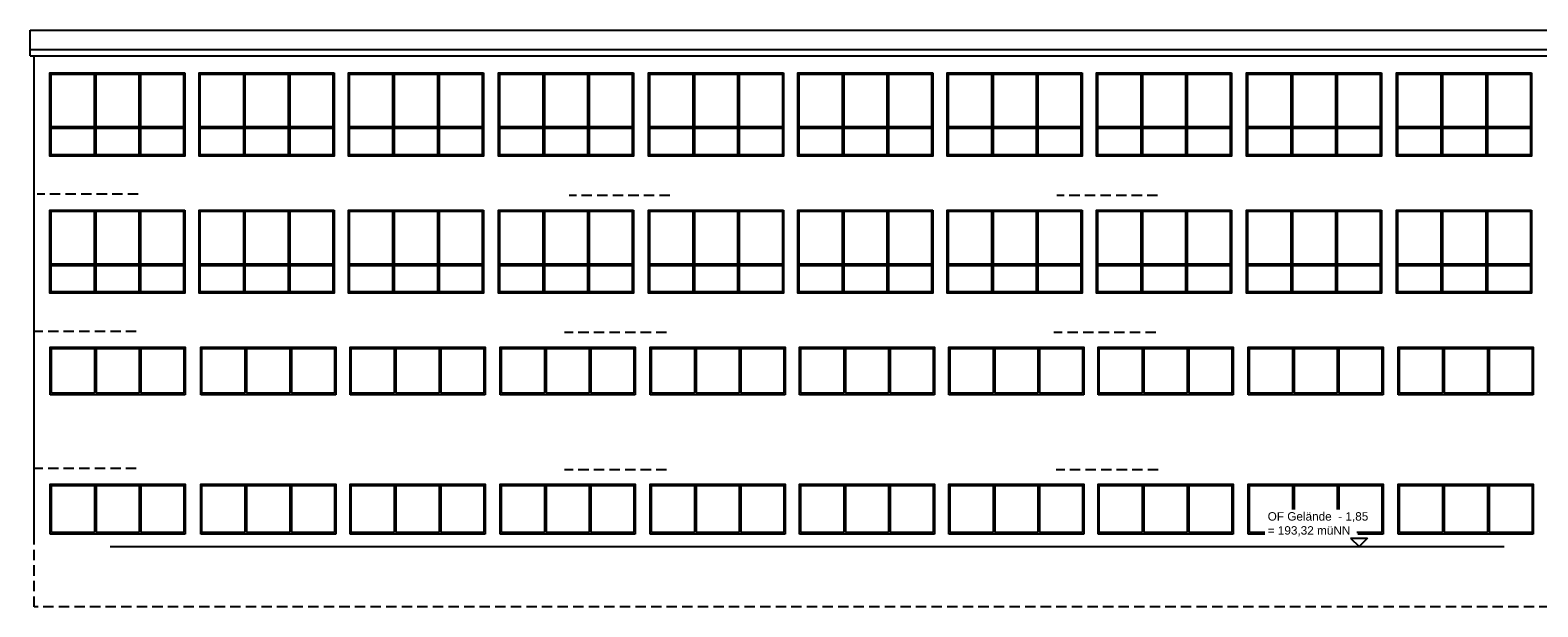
# Model space of a CAD drawing. Header units: metres. Extents: x 6978 to 13157, y 1490 to 2878.
# Tile 1 of 2: x 6978 to 10606, y 1490 to 2878. Entities that reach past the tile are written whole.
import ezdxf

# ---------------------------------------------------------------- set-up
doc = ezdxf.new("R2010")
doc.units = ezdxf.units.M
doc.header["$LTSCALE"] = 100
doc.header["$MEASUREMENT"] = 0
doc.linetypes.add('HIDDEN', pattern=[0.375, 0.25, -0.125])
for name, color, linetype in [('Ansicht', 6, 'Continuous'), ('Bemaßtext', 201, 'Continuous'), ('Dach', 5, 'Continuous'), ('Decken', 3, 'HIDDEN'), ('Fensterrahmen Geländer', 31, 'Continuous'), ('Gelände_Treppe', 4, 'Continuous')]:
    doc.layers.add(name, color=color, linetype=linetype)
doc.styles.get("Standard").update_dxf_attribs({"font": 'ARIAL.TTF'})

msp = doc.modelspace()

# ---------------------------------------------------------------- linework, layer by layer
at = {"layer": 'Ansicht'}
for p, q in [((10155.1, 1655.7), (10175.4, 1635.4)), ((10155.1, 1655.7), (10195.6, 1655.7)), ((10195.6, 1655.7), (10175.4, 1635.4))]:
    msp.add_line(p, q, dxfattribs=at)
msp.add_lwpolyline([(6987.6, 1654.6), (6987.6, 2816.6)], dxfattribs=at)
at = {"layer": 'Dach'}
for points in [[(6977.6, 2878.5), (13156.6, 2878.5)], [(6977.6, 2816.6), (6977.6, 2878.5)], [(6977.6, 2831.6), (13156.6, 2831.6)], [(6977.6, 2816.6), (13156.6, 2816.6)]]:
    msp.add_lwpolyline(points, dxfattribs=at)
at = {"layer": 'Decken'}
for points in [[(7237.6, 2483.5), (6994.9, 2483.5)], [(8517, 2480.4), (8274.4, 2480.4)], [(9690.7, 2480.4), (9448, 2480.4)], [(7233.1, 2153.5), (6987.6, 2153.5)], [(8509.1, 2150.4), (8263.5, 2150.4)], [(9686.2, 2150.4), (9440.7, 2150.4)], [(7233.1, 1823.5), (6987.6, 1823.5)], [(8509.1, 1820.4), (8263.5, 1820.4)], [(9692.1, 1820.4), (9446.6, 1820.4)], [(6987.6, 1490.4), (6987.6, 1654.6)], [(13146.6, 1490.4), (6987.6, 1490.4)]]:
    msp.add_lwpolyline(points, dxfattribs=at)
at = {"layer": 'Fensterrahmen Geländer'}
for points in [[(7349.9, 2775.4), (7349.9, 2575.4), (7024.9, 2575.4), (7024.9, 2775.4)], [(7346.9, 2772.4), (7346.9, 2578.4), (7027.9, 2578.4), (7027.9, 2772.4)], [(7709.1, 2775.4), (7709.1, 2575.4), (7384.1, 2575.4), (7384.1, 2775.4)], [(7706.1, 2772.4), (7706.1, 2578.4), (7387.1, 2578.4), (7387.1, 2772.4)], [(8068.4, 2775.4), (8068.4, 2575.4), (7743.4, 2575.4), (7743.4, 2775.4)], [(8065.4, 2772.4), (8065.4, 2578.4), (7746.4, 2578.4), (7746.4, 2772.4)], [(8429.5, 2775.4), (8429.5, 2575.4), (8104.5, 2575.4), (8104.5, 2775.4)], [(8426.5, 2772.4), (8426.5, 2578.4), (8107.5, 2578.4), (8107.5, 2772.4)], [(8790.6, 2775.4), (8790.6, 2575.4), (8465.6, 2575.4), (8465.6, 2775.4)], [(8787.6, 2772.4), (8787.6, 2578.4), (8468.6, 2578.4), (8468.6, 2772.4)], [(9149.9, 2775.4), (9149.9, 2575.4), (8824.9, 2575.4), (8824.9, 2775.4)], [(9146.9, 2772.4), (9146.9, 2578.4), (8827.9, 2578.4), (8827.9, 2772.4)], [(9509.1, 2775.4), (9509.1, 2575.4), (9184.1, 2575.4), (9184.1, 2775.4)], [(9506.1, 2772.4), (9506.1, 2578.4), (9187.1, 2578.4), (9187.1, 2772.4)], [(9868.4, 2775.4), (9868.4, 2575.4), (9543.4, 2575.4), (9543.4, 2775.4)], [(9865.4, 2772.4), (9865.4, 2578.4), (9546.4, 2578.4), (9546.4, 2772.4)], [(10229.5, 2775.4), (10229.5, 2575.4), (9904.5, 2575.4), (9904.5, 2775.4)], [(10226.5, 2772.4), (10226.5, 2578.4), (9907.5, 2578.4), (9907.5, 2772.4)], [(10590.6, 2775.4), (10590.6, 2575.4), (10265.6, 2575.4), (10265.6, 2775.4)], [(10587.6, 2772.4), (10587.6, 2578.4), (10268.6, 2578.4), (10268.6, 2772.4)], [(7349.9, 2445.4), (7349.9, 2245.4), (7024.9, 2245.4), (7024.9, 2445.4)], [(7346.9, 2442.4), (7346.9, 2248.4), (7027.9, 2248.4), (7027.9, 2442.4)], [(7709.1, 2445.4), (7709.1, 2245.4), (7384.1, 2245.4), (7384.1, 2445.4)], [(7706.1, 2442.4), (7706.1, 2248.4), (7387.1, 2248.4), (7387.1, 2442.4)], [(8068.4, 2445.4), (8068.4, 2245.4), (7743.4, 2245.4), (7743.4, 2445.4)], [(8065.4, 2442.4), (8065.4, 2248.4), (7746.4, 2248.4), (7746.4, 2442.4)], [(8429.5, 2445.4), (8429.5, 2245.4), (8104.5, 2245.4), (8104.5, 2445.4)], [(8426.5, 2442.4), (8426.5, 2248.4), (8107.5, 2248.4), (8107.5, 2442.4)], [(8790.6, 2445.4), (8790.6, 2245.4), (8465.6, 2245.4), (8465.6, 2445.4)], [(8787.6, 2442.4), (8787.6, 2248.4), (8468.6, 2248.4), (8468.6, 2442.4)], [(9149.9, 2445.4), (9149.9, 2245.4), (8824.9, 2245.4), (8824.9, 2445.4)], [(9146.9, 2442.4), (9146.9, 2248.4), (8827.9, 2248.4), (8827.9, 2442.4)], [(9509.1, 2445.4), (9509.1, 2245.4), (9184.1, 2245.4), (9184.1, 2445.4)], [(9506.1, 2442.4), (9506.1, 2248.4), (9187.1, 2248.4), (9187.1, 2442.4)], [(9868.4, 2445.4), (9868.4, 2245.4), (9543.4, 2245.4), (9543.4, 2445.4)], [(9865.4, 2442.4), (9865.4, 2248.4), (9546.4, 2248.4), (9546.4, 2442.4)], [(10229.5, 2445.4), (10229.5, 2245.4), (9904.5, 2245.4), (9904.5, 2445.4)], [(10226.5, 2442.4), (10226.5, 2248.4), (9907.5, 2248.4), (9907.5, 2442.4)], [(10590.6, 2445.4), (10590.6, 2245.4), (10265.6, 2245.4), (10265.6, 2445.4)], [(10587.6, 2442.4), (10587.6, 2248.4), (10268.6, 2248.4), (10268.6, 2442.4)]]:
    msp.add_lwpolyline(points, close=True, dxfattribs=at)
for points in [[(7131.4, 2772.4), (7131.4, 2578.4)], [(7135.4, 2772.4), (7135.4, 2578.4)], [(7239.4, 2772.4), (7239.4, 2578.4)], [(7243.4, 2772.4), (7243.4, 2578.4)], [(7490.6, 2772.4), (7490.6, 2578.4)], [(7494.6, 2772.4), (7494.6, 2578.4)], [(7598.6, 2772.4), (7598.6, 2578.4)], [(7602.6, 2772.4), (7602.6, 2578.4)], [(7849.9, 2772.4), (7849.9, 2578.4)], [(7853.9, 2772.4), (7853.9, 2578.4)], [(7957.9, 2772.4), (7957.9, 2578.4)], [(7961.9, 2772.4), (7961.9, 2578.4)], [(8211, 2772.4), (8211, 2578.4)], [(8215, 2772.4), (8215, 2578.4)], [(8319, 2772.4), (8319, 2578.4)], [(8323, 2772.4), (8323, 2578.4)], [(8572.1, 2772.4), (8572.1, 2578.4)], [(8576.1, 2772.4), (8576.1, 2578.4)], [(8680.1, 2772.4), (8680.1, 2578.4)], [(8684.1, 2772.4), (8684.1, 2578.4)], [(8931.4, 2772.4), (8931.4, 2578.4)], [(8935.4, 2772.4), (8935.4, 2578.4)], [(9039.4, 2772.4), (9039.4, 2578.4)], [(9043.4, 2772.4), (9043.4, 2578.4)], [(9290.6, 2772.4), (9290.6, 2578.4)], [(9294.6, 2772.4), (9294.6, 2578.4)], [(9398.6, 2772.4), (9398.6, 2578.4)], [(9402.6, 2772.4), (9402.6, 2578.4)], [(9649.9, 2772.4), (9649.9, 2578.4)], [(9653.9, 2772.4), (9653.9, 2578.4)], [(9757.9, 2772.4), (9757.9, 2578.4)], [(9761.9, 2772.4), (9761.9, 2578.4)], [(10011, 2772.4), (10011, 2578.4)], [(10015, 2772.4), (10015, 2578.4)], [(10119, 2772.4), (10119, 2578.4)], [(10123, 2772.4), (10123, 2578.4)], [(10372.1, 2772.4), (10372.1, 2578.4)], [(10376.1, 2772.4), (10376.1, 2578.4)], [(10480.1, 2772.4), (10480.1, 2578.4)], [(10484.1, 2772.4), (10484.1, 2578.4)], [(7131.4, 2645.4), (7027.9, 2645.4)], [(7131.4, 2641.4), (7027.9, 2641.4)], [(7239.4, 2645.4), (7135.4, 2645.4)], [(7239.4, 2641.4), (7135.4, 2641.4)], [(7346.9, 2645.4), (7243.4, 2645.4)], [(7346.9, 2641.4), (7243.4, 2641.4)], [(7490.6, 2645.4), (7387.1, 2645.4)], [(7490.6, 2641.4), (7387.1, 2641.4)], [(7598.6, 2645.4), (7494.6, 2645.4)], [(7598.6, 2641.4), (7494.6, 2641.4)], [(7706.1, 2645.4), (7602.6, 2645.4)], [(7706.1, 2641.4), (7602.6, 2641.4)], [(7849.9, 2645.4), (7746.4, 2645.4)], [(7849.9, 2641.4), (7746.4, 2641.4)], [(7957.9, 2645.4), (7853.9, 2645.4)], [(7957.9, 2641.4), (7853.9, 2641.4)], [(8065.4, 2645.4), (7961.9, 2645.4)], [(8065.4, 2641.4), (7961.9, 2641.4)], [(8211, 2645.4), (8107.5, 2645.4)], [(8211, 2641.4), (8107.5, 2641.4)], [(8319, 2645.4), (8215, 2645.4)], [(8319, 2641.4), (8215, 2641.4)], [(8426.5, 2645.4), (8323, 2645.4)], [(8426.5, 2641.4), (8323, 2641.4)], [(8572.1, 2645.4), (8468.6, 2645.4)], [(8572.1, 2641.4), (8468.6, 2641.4)], [(8680.1, 2645.4), (8576.1, 2645.4)], [(8680.1, 2641.4), (8576.1, 2641.4)], [(8787.6, 2645.4), (8684.1, 2645.4)], [(8787.6, 2641.4), (8684.1, 2641.4)], [(8931.4, 2645.4), (8827.9, 2645.4)], [(8931.4, 2641.4), (8827.9, 2641.4)], [(9039.4, 2645.4), (8935.4, 2645.4)], [(9039.4, 2641.4), (8935.4, 2641.4)], [(9146.9, 2645.4), (9043.4, 2645.4)], [(9146.9, 2641.4), (9043.4, 2641.4)], [(9290.6, 2645.4), (9187.1, 2645.4)], [(9290.6, 2641.4), (9187.1, 2641.4)], [(9398.6, 2645.4), (9294.6, 2645.4)], [(9398.6, 2641.4), (9294.6, 2641.4)], [(9506.1, 2645.4), (9402.6, 2645.4)], [(9506.1, 2641.4), (9402.6, 2641.4)], [(9649.9, 2645.4), (9546.4, 2645.4)], [(9649.9, 2641.4), (9546.4, 2641.4)], [(9757.9, 2645.4), (9653.9, 2645.4)], [(9757.9, 2641.4), (9653.9, 2641.4)], [(9865.4, 2645.4), (9761.9, 2645.4)], [(9865.4, 2641.4), (9761.9, 2641.4)], [(10011, 2645.4), (9907.5, 2645.4)], [(10011, 2641.4), (9907.5, 2641.4)], [(10119, 2645.4), (10015, 2645.4)], [(10119, 2641.4), (10015, 2641.4)], [(10226.5, 2645.4), (10123, 2645.4)], [(10226.5, 2641.4), (10123, 2641.4)], [(10372.1, 2645.4), (10268.6, 2645.4)], [(10372.1, 2641.4), (10268.6, 2641.4)], [(10480.1, 2645.4), (10376.1, 2645.4)], [(10480.1, 2641.4), (10376.1, 2641.4)], [(10587.6, 2645.4), (10484.1, 2645.4)], [(10587.6, 2641.4), (10484.1, 2641.4)], [(7131.4, 2442.4), (7131.4, 2248.4)], [(7135.4, 2442.4), (7135.4, 2248.4)], [(7239.4, 2442.4), (7239.4, 2248.4)], [(7243.4, 2442.4), (7243.4, 2248.4)], [(7490.6, 2442.4), (7490.6, 2248.4)], [(7494.6, 2442.4), (7494.6, 2248.4)], [(7598.6, 2442.4), (7598.6, 2248.4)], [(7602.6, 2442.4), (7602.6, 2248.4)], [(7849.9, 2442.4), (7849.9, 2248.4)], [(7853.9, 2442.4), (7853.9, 2248.4)], [(7957.9, 2442.4), (7957.9, 2248.4)], [(7961.9, 2442.4), (7961.9, 2248.4)], [(8211, 2442.4), (8211, 2248.4)], [(8215, 2442.4), (8215, 2248.4)], [(8319, 2442.4), (8319, 2248.4)], [(8323, 2442.4), (8323, 2248.4)], [(8572.1, 2442.4), (8572.1, 2248.4)], [(8576.1, 2442.4), (8576.1, 2248.4)], [(8680.1, 2442.4), (8680.1, 2248.4)], [(8684.1, 2442.4), (8684.1, 2248.4)], [(8931.4, 2442.4), (8931.4, 2248.4)], [(8935.4, 2442.4), (8935.4, 2248.4)], [(9039.4, 2442.4), (9039.4, 2248.4)], [(9043.4, 2442.4), (9043.4, 2248.4)], [(9290.6, 2442.4), (9290.6, 2248.4)], [(9294.6, 2442.4), (9294.6, 2248.4)], [(9398.6, 2442.4), (9398.6, 2248.4)], [(9402.6, 2442.4), (9402.6, 2248.4)], [(9649.9, 2442.4), (9649.9, 2248.4)], [(9653.9, 2442.4), (9653.9, 2248.4)], [(9757.9, 2442.4), (9757.9, 2248.4)], [(9761.9, 2442.4), (9761.9, 2248.4)], [(10011, 2442.4), (10011, 2248.4)], [(10015, 2442.4), (10015, 2248.4)], [(10119, 2442.4), (10119, 2248.4)], [(10123, 2442.4), (10123, 2248.4)], [(10372.1, 2442.4), (10372.1, 2248.4)], [(10376.1, 2442.4), (10376.1, 2248.4)], [(10480.1, 2442.4), (10480.1, 2248.4)], [(10484.1, 2442.4), (10484.1, 2248.4)], [(7131.4, 2315.4), (7027.9, 2315.4)], [(7131.4, 2311.4), (7027.9, 2311.4)], [(7239.4, 2315.4), (7135.4, 2315.4)], [(7239.4, 2311.4), (7135.4, 2311.4)], [(7346.9, 2315.4), (7243.4, 2315.4)], [(7346.9, 2311.4), (7243.4, 2311.4)], [(7490.6, 2315.4), (7387.1, 2315.4)], [(7490.6, 2311.4), (7387.1, 2311.4)], [(7598.6, 2315.4), (7494.6, 2315.4)], [(7598.6, 2311.4), (7494.6, 2311.4)], [(7706.1, 2315.4), (7602.6, 2315.4)], [(7706.1, 2311.4), (7602.6, 2311.4)], [(7849.9, 2315.4), (7746.4, 2315.4)], [(7849.9, 2311.4), (7746.4, 2311.4)], [(7957.9, 2315.4), (7853.9, 2315.4)], [(7957.9, 2311.4), (7853.9, 2311.4)], [(8065.4, 2315.4), (7961.9, 2315.4)], [(8065.4, 2311.4), (7961.9, 2311.4)], [(8211, 2315.4), (8107.5, 2315.4)], [(8211, 2311.4), (8107.5, 2311.4)], [(8319, 2315.4), (8215, 2315.4)], [(8319, 2311.4), (8215, 2311.4)], [(8426.5, 2315.4), (8323, 2315.4)], [(8426.5, 2311.4), (8323, 2311.4)], [(8572.1, 2315.4), (8468.6, 2315.4)], [(8572.1, 2311.4), (8468.6, 2311.4)], [(8680.1, 2315.4), (8576.1, 2315.4)], [(8680.1, 2311.4), (8576.1, 2311.4)], [(8787.6, 2315.4), (8684.1, 2315.4)], [(8787.6, 2311.4), (8684.1, 2311.4)], [(8931.4, 2315.4), (8827.9, 2315.4)], [(8931.4, 2311.4), (8827.9, 2311.4)], [(9039.4, 2315.4), (8935.4, 2315.4)], [(9039.4, 2311.4), (8935.4, 2311.4)], [(9146.9, 2315.4), (9043.4, 2315.4)], [(9146.9, 2311.4), (9043.4, 2311.4)], [(9290.6, 2315.4), (9187.1, 2315.4)], [(9290.6, 2311.4), (9187.1, 2311.4)], [(9398.6, 2315.4), (9294.6, 2315.4)], [(9398.6, 2311.4), (9294.6, 2311.4)], [(9506.1, 2315.4), (9402.6, 2315.4)], [(9506.1, 2311.4), (9402.6, 2311.4)], [(9649.9, 2315.4), (9546.4, 2315.4)], [(9649.9, 2311.4), (9546.4, 2311.4)], [(9757.9, 2315.4), (9653.9, 2315.4)], [(9757.9, 2311.4), (9653.9, 2311.4)], [(9865.4, 2315.4), (9761.9, 2315.4)], [(9865.4, 2311.4), (9761.9, 2311.4)], [(10011, 2315.4), (9907.5, 2315.4)], [(10011, 2311.4), (9907.5, 2311.4)], [(10119, 2315.4), (10015, 2315.4)], [(10119, 2311.4), (10015, 2311.4)], [(10226.5, 2315.4), (10123, 2315.4)], [(10226.5, 2311.4), (10123, 2311.4)], [(10372.1, 2315.4), (10268.6, 2315.4)], [(10372.1, 2311.4), (10268.6, 2311.4)], [(10480.1, 2315.4), (10376.1, 2315.4)], [(10480.1, 2311.4), (10376.1, 2311.4)], [(10587.6, 2315.4), (10484.1, 2315.4)], [(10587.6, 2311.4), (10484.1, 2311.4)], [(7025.8, 2000.4), (7025.8, 2115.4), (7350.8, 2115.4), (7350.8, 2000.4)], [(7028.8, 2004.4), (7028.8, 2112.4), (7347.8, 2112.4), (7347.8, 2004.4)], [(7132.3, 2112.4), (7132.3, 2004.4)], [(7136.3, 2112.4), (7136.3, 2004.4)], [(7240.3, 2112.4), (7240.3, 2004.4)], [(7244.3, 2112.4), (7244.3, 2004.4)], [(7388.1, 2000.4), (7388.1, 2115.4), (7713.1, 2115.4), (7713.1, 2000.4)], [(7391.1, 2004.4), (7391.1, 2112.4), (7710.1, 2112.4), (7710.1, 2004.4)], [(7494.6, 2112.4), (7494.6, 2004.4)], [(7498.6, 2112.4), (7498.6, 2004.4)], [(7602.6, 2112.4), (7602.6, 2004.4)], [(7606.6, 2112.4), (7606.6, 2004.4)], [(7747.3, 2000.4), (7747.3, 2115.4), (8072.3, 2115.4), (8072.3, 2000.4)], [(7750.3, 2004.4), (7750.3, 2112.4), (8069.3, 2112.4), (8069.3, 2004.4)], [(7853.8, 2112.4), (7853.8, 2004.4)], [(7857.8, 2112.4), (7857.8, 2004.4)], [(7961.8, 2112.4), (7961.8, 2004.4)], [(7965.8, 2112.4), (7965.8, 2004.4)], [(8108.6, 2000.4), (8108.6, 2115.4), (8433.6, 2115.4), (8433.6, 2000.4)], [(8111.6, 2004.4), (8111.6, 2112.4), (8430.6, 2112.4), (8430.6, 2004.4)], [(8215.1, 2112.4), (8215.1, 2004.4)], [(8219.1, 2112.4), (8219.1, 2004.4)], [(8323.1, 2112.4), (8323.1, 2004.4)], [(8327.1, 2112.4), (8327.1, 2004.4)], [(8469.6, 2000.4), (8469.6, 2115.4), (8794.6, 2115.4), (8794.6, 2000.4)], [(8472.6, 2004.4), (8472.6, 2112.4), (8791.6, 2112.4), (8791.6, 2004.4)], [(8576.1, 2112.4), (8576.1, 2004.4)], [(8580.1, 2112.4), (8580.1, 2004.4)], [(8684.1, 2112.4), (8684.1, 2004.4)], [(8688.1, 2112.4), (8688.1, 2004.4)], [(8828.8, 2000.4), (8828.8, 2115.4), (9153.8, 2115.4), (9153.8, 2000.4)], [(8831.8, 2004.4), (8831.8, 2112.4), (9150.8, 2112.4), (9150.8, 2004.4)], [(8935.3, 2112.4), (8935.3, 2004.4)], [(8939.3, 2112.4), (8939.3, 2004.4)], [(9043.3, 2112.4), (9043.3, 2004.4)], [(9047.3, 2112.4), (9047.3, 2004.4)], [(9188.1, 2000.4), (9188.1, 2115.4), (9513.1, 2115.4), (9513.1, 2000.4)], [(9191.1, 2004.4), (9191.1, 2112.4), (9510.1, 2112.4), (9510.1, 2004.4)], [(9294.6, 2112.4), (9294.6, 2004.4)], [(9298.6, 2112.4), (9298.6, 2004.4)], [(9402.6, 2112.4), (9402.6, 2004.4)], [(9406.6, 2112.4), (9406.6, 2004.4)], [(9547.3, 2000.4), (9547.3, 2115.4), (9872.3, 2115.4), (9872.3, 2000.4)], [(9550.3, 2004.4), (9550.3, 2112.4), (9869.3, 2112.4), (9869.3, 2004.4)], [(9653.8, 2112.4), (9653.8, 2004.4)], [(9657.8, 2112.4), (9657.8, 2004.4)], [(9761.8, 2112.4), (9761.8, 2004.4)], [(9765.8, 2112.4), (9765.8, 2004.4)], [(9908.5, 2000.4), (9908.5, 2115.4), (10233.5, 2115.4), (10233.5, 2000.4)], [(9911.5, 2004.4), (9911.5, 2112.4), (10230.5, 2112.4), (10230.5, 2004.4)], [(10015, 2112.4), (10015, 2004.4)], [(10019, 2112.4), (10019, 2004.4)], [(10123, 2112.4), (10123, 2004.4)], [(10127, 2112.4), (10127, 2004.4)], [(10269.6, 2000.4), (10269.6, 2115.4), (10594.6, 2115.4), (10594.6, 2000.4)], [(10272.6, 2004.4), (10272.6, 2112.4), (10591.6, 2112.4), (10591.6, 2004.4)], [(10376.1, 2112.4), (10376.1, 2004.4)], [(10380.1, 2112.4), (10380.1, 2004.4)], [(10484.1, 2112.4), (10484.1, 2004.4)], [(10488.1, 2112.4), (10488.1, 2004.4)], [(7350.8, 2000.4), (7025.8, 2000.4)], [(7132.3, 2004.4), (7028.8, 2004.4)], [(7240.3, 2004.4), (7136.3, 2004.4)], [(7347.8, 2004.4), (7244.3, 2004.4)], [(7713.1, 2000.4), (7388.1, 2000.4)], [(7494.6, 2004.4), (7391.1, 2004.4)], [(7602.6, 2004.4), (7498.6, 2004.4)], [(7710.1, 2004.4), (7606.6, 2004.4)], [(8072.3, 2000.4), (7747.3, 2000.4)], [(7853.8, 2004.4), (7750.3, 2004.4)], [(7961.8, 2004.4), (7857.8, 2004.4)], [(8069.3, 2004.4), (7965.8, 2004.4)], [(8433.6, 2000.4), (8108.6, 2000.4)], [(8215.1, 2004.4), (8111.6, 2004.4)], [(8323.1, 2004.4), (8219.1, 2004.4)], [(8430.6, 2004.4), (8327.1, 2004.4)], [(8794.6, 2000.4), (8469.6, 2000.4)], [(8576.1, 2004.4), (8472.6, 2004.4)], [(8684.1, 2004.4), (8580.1, 2004.4)], [(8791.6, 2004.4), (8688.1, 2004.4)], [(9153.8, 2000.4), (8828.8, 2000.4)], [(8935.3, 2004.4), (8831.8, 2004.4)], [(9043.3, 2004.4), (8939.3, 2004.4)], [(9150.8, 2004.4), (9047.3, 2004.4)], [(9513.1, 2000.4), (9188.1, 2000.4)], [(9294.6, 2004.4), (9191.1, 2004.4)], [(9402.6, 2004.4), (9298.6, 2004.4)], [(9510.1, 2004.4), (9406.6, 2004.4)], [(9872.3, 2000.4), (9547.3, 2000.4)], [(9653.8, 2004.4), (9550.3, 2004.4)], [(9761.8, 2004.4), (9657.8, 2004.4)], [(9869.3, 2004.4), (9765.8, 2004.4)], [(10233.5, 2000.4), (9908.5, 2000.4)], [(10015, 2004.4), (9911.5, 2004.4)], [(10123, 2004.4), (10019, 2004.4)], [(10230.5, 2004.4), (10127, 2004.4)], [(10594.6, 2000.4), (10269.6, 2000.4)], [(10376.1, 2004.4), (10272.6, 2004.4)], [(10484.1, 2004.4), (10380.1, 2004.4)], [(10591.6, 2004.4), (10488.1, 2004.4)], [(7025.8, 1665.4), (7025.8, 1785.4), (7350.8, 1785.4), (7350.8, 1665.4)], [(7028.8, 1669.4), (7028.8, 1782.4), (7347.8, 1782.4), (7347.8, 1669.4)], [(7132.3, 1782.4), (7132.3, 1669.4)], [(7136.3, 1782.4), (7136.3, 1669.4)], [(7240.3, 1782.4), (7240.3, 1669.4)], [(7244.3, 1782.4), (7244.3, 1669.4)], [(7388.1, 1665.4), (7388.1, 1785.4), (7713.1, 1785.4), (7713.1, 1665.4)], [(7391.1, 1669.4), (7391.1, 1782.4), (7710.1, 1782.4), (7710.1, 1669.4)], [(7494.6, 1782.4), (7494.6, 1669.4)], [(7498.6, 1782.4), (7498.6, 1669.4)], [(7602.6, 1782.4), (7602.6, 1669.4)], [(7606.6, 1782.4), (7606.6, 1669.4)], [(7747.3, 1665.4), (7747.3, 1785.4), (8072.3, 1785.4), (8072.3, 1665.4)], [(7750.3, 1669.4), (7750.3, 1782.4), (8069.3, 1782.4), (8069.3, 1669.4)], [(7853.8, 1782.4), (7853.8, 1669.4)], [(7857.8, 1782.4), (7857.8, 1669.4)], [(7961.8, 1782.4), (7961.8, 1669.4)], [(7965.8, 1782.4), (7965.8, 1669.4)], [(8108.6, 1665.4), (8108.6, 1785.4), (8433.6, 1785.4), (8433.6, 1665.4)], [(8111.6, 1669.4), (8111.6, 1782.4), (8430.6, 1782.4), (8430.6, 1669.4)], [(8215.1, 1782.4), (8215.1, 1669.4)], [(8219.1, 1782.4), (8219.1, 1669.4)], [(8323.1, 1782.4), (8323.1, 1669.4)], [(8327.1, 1782.4), (8327.1, 1669.4)], [(8469.6, 1665.4), (8469.6, 1785.4), (8794.6, 1785.4), (8794.6, 1665.4)], [(8472.6, 1669.4), (8472.6, 1782.4), (8791.6, 1782.4), (8791.6, 1669.4)], [(8576.1, 1782.4), (8576.1, 1669.4)], [(8580.1, 1782.4), (8580.1, 1669.4)], [(8684.1, 1782.4), (8684.1, 1669.4)], [(8688.1, 1782.4), (8688.1, 1669.4)], [(8828.8, 1665.4), (8828.8, 1785.4), (9153.8, 1785.4), (9153.8, 1665.4)], [(8831.8, 1669.4), (8831.8, 1782.4), (9150.8, 1782.4), (9150.8, 1669.4)], [(8935.3, 1782.4), (8935.3, 1669.4)], [(8939.3, 1782.4), (8939.3, 1669.4)], [(9043.3, 1782.4), (9043.3, 1669.4)], [(9047.3, 1782.4), (9047.3, 1669.4)], [(9188.1, 1665.4), (9188.1, 1785.4), (9513.1, 1785.4), (9513.1, 1665.4)], [(9191.1, 1669.4), (9191.1, 1782.4), (9510.1, 1782.4), (9510.1, 1669.4)], [(9294.6, 1782.4), (9294.6, 1669.4)], [(9298.6, 1782.4), (9298.6, 1669.4)], [(9402.6, 1782.4), (9402.6, 1669.4)], [(9406.6, 1782.4), (9406.6, 1669.4)], [(9547.3, 1665.4), (9547.3, 1785.4), (9872.3, 1785.4), (9872.3, 1665.4)], [(9550.3, 1669.4), (9550.3, 1782.4), (9869.3, 1782.4), (9869.3, 1669.4)], [(9653.8, 1782.4), (9653.8, 1669.4)], [(9657.8, 1782.4), (9657.8, 1669.4)], [(9761.8, 1782.4), (9761.8, 1669.4)], [(9765.8, 1782.4), (9765.8, 1669.4)], [(9908.5, 1665.4), (9908.5, 1785.4), (10233.5, 1785.4), (10233.5, 1665.4)], [(9911.5, 1669.4), (9911.5, 1782.4), (10230.5, 1782.4), (10230.5, 1669.4)], [(10015, 1782.4), (10015, 1725)], [(10019, 1782.4), (10019, 1725)], [(10123, 1782.4), (10123, 1725)], [(10127, 1782.4), (10127, 1725)], [(10269.6, 1665.4), (10269.6, 1785.4), (10594.6, 1785.4), (10594.6, 1665.4)], [(10272.6, 1669.4), (10272.6, 1782.4), (10591.6, 1782.4), (10591.6, 1669.4)], [(10376.1, 1782.4), (10376.1, 1669.4)], [(10380.1, 1782.4), (10380.1, 1669.4)], [(10484.1, 1782.4), (10484.1, 1669.4)], [(10488.1, 1782.4), (10488.1, 1669.4)], [(7132.3, 1669.4), (7028.8, 1669.4)], [(7240.3, 1669.4), (7136.3, 1669.4)], [(7347.8, 1669.4), (7244.3, 1669.4)], [(7494.6, 1669.4), (7391.1, 1669.4)], [(7602.6, 1669.4), (7498.6, 1669.4)], [(7710.1, 1669.4), (7606.6, 1669.4)], [(7853.8, 1669.4), (7750.3, 1669.4)], [(7961.8, 1669.4), (7857.8, 1669.4)], [(8069.3, 1669.4), (7965.8, 1669.4)], [(8215.1, 1669.4), (8111.6, 1669.4)], [(8323.1, 1669.4), (8219.1, 1669.4)], [(8430.6, 1669.4), (8327.1, 1669.4)], [(8576.1, 1669.4), (8472.6, 1669.4)], [(8684.1, 1669.4), (8580.1, 1669.4)], [(8791.6, 1669.4), (8688.1, 1669.4)], [(8935.3, 1669.4), (8831.8, 1669.4)], [(9043.3, 1669.4), (8939.3, 1669.4)], [(9150.8, 1669.4), (9047.3, 1669.4)], [(9294.6, 1669.4), (9191.1, 1669.4)], [(9402.6, 1669.4), (9298.6, 1669.4)], [(9510.1, 1669.4), (9406.6, 1669.4)], [(9653.8, 1669.4), (9550.3, 1669.4)], [(9761.8, 1669.4), (9657.8, 1669.4)], [(9869.3, 1669.4), (9765.8, 1669.4)], [(9948.8, 1669.4), (9911.5, 1669.4)], [(10230.5, 1669.4), (10169.9, 1669.4)], [(10376.1, 1669.4), (10272.6, 1669.4)], [(10484.1, 1669.4), (10380.1, 1669.4)], [(10591.6, 1669.4), (10488.1, 1669.4)], [(7350.8, 1665.4), (7025.8, 1665.4)], [(7713.1, 1665.4), (7388.1, 1665.4)], [(8072.3, 1665.4), (7747.3, 1665.4)], [(8433.6, 1665.4), (8108.6, 1665.4)], [(8794.6, 1665.4), (8469.6, 1665.4)], [(9153.8, 1665.4), (8828.8, 1665.4)], [(9513.1, 1665.4), (9188.1, 1665.4)], [(9872.3, 1665.4), (9547.3, 1665.4)], [(9948.8, 1665.4), (9908.5, 1665.4)], [(10233.5, 1665.4), (10172.5, 1665.4)], [(10594.6, 1665.4), (10269.6, 1665.4)]]:
    msp.add_lwpolyline(points, dxfattribs=at)
at = {"layer": 'Gelände_Treppe'}
msp.add_line((7170.1, 1635.4), (10524.2, 1635.4), dxfattribs=at)

# ---------------------------------------------------------------- texts
at = {"layer": 'Bemaßtext', "insert": (9955.5, 1718.3), "char_height": 20.25, "width": 284.266, "attachment_point": 1}
msp.add_mtext('OF Gelände  - 1,85 \\P= 193,32 müNN', dxfattribs=at)

doc.saveas('drawing.dxf')
